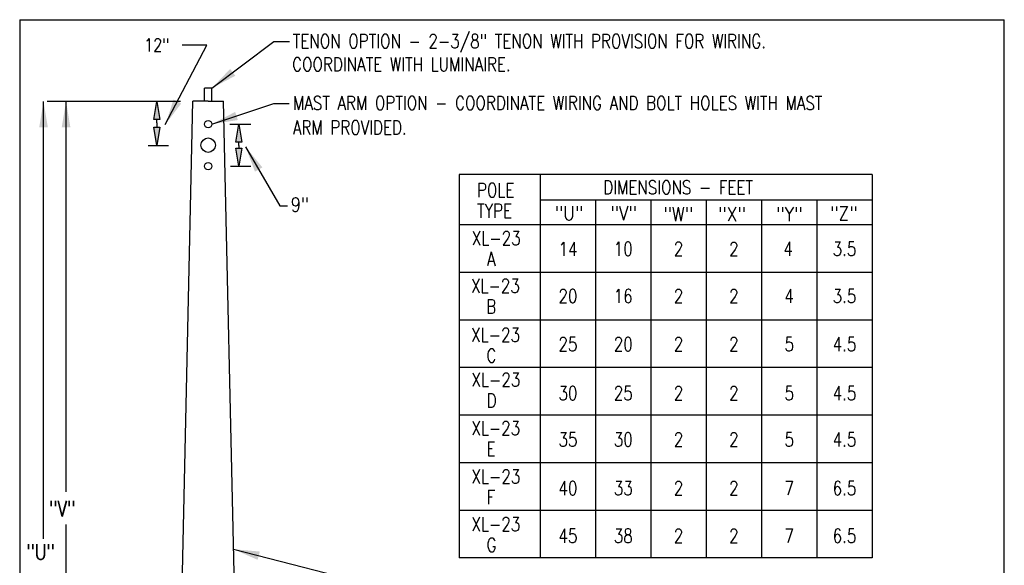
# Model space of a CAD drawing. Header units: inches. Extents: x -5.1 to 7.2, y -6.8 to 2.4.
# Tile 4 of 4: x 0.4 to 7.2, y -1.4 to 2.4. Entities that reach past the tile are written whole.
import ezdxf
from ezdxf.enums import TextEntityAlignment as Align

# ---------------------------------------------------------------- set-up
doc = ezdxf.new("R2010")
doc.units = ezdxf.units.IN
doc.header["$MEASUREMENT"] = 0
doc.layers.add('E-DETL', color=1, linetype='CONTINUOUS', lineweight=30)
doc.layers.add('E-DETL-TEXT', color=3, linetype='CONTINUOUS')
doc.styles.add('romans', font='ROMANS.SHX', dxfattribs={"width": 0.8})
doc.styles.get("Standard").update_dxf_attribs({"font": 'ROMANS.SHX', "width": 0.8, "height": 0.125})
doc.dimstyles.get("Standard").update_dxf_attribs({"dimtxt": 0.18, "dimasz": 0.18, "dimexe": 0.18, "dimexo": 0.0625, "dimgap": 0.09, "dimtad": 0, "dimtih": 1, "dimtoh": 1, "dimdec": 4, "dimzin": 0, "dimdsep": 46, "dimtxsty": 'Standard', "dimcen": 0.09, "dimadec": 0, "dimazin": 0, "dimtfac": 1, "dimtdec": 4, "dimtofl": 0, "dimtmove": 0, "dimatfit": 3, "dimfxl": 1, "dimtolj": 1, "dimtzin": 0, "dimarcsym": 0})

msp = doc.modelspace()

# ---------------------------------------------------------------- linework, layer by layer
at = {"layer": 'E-DETL'}
for p, q in [((0.36302, 2.37797), (0.36302, -6.80954)), ((0.36302, 2.37797), (7.17255, 2.37797)), ((7.17255, -6.80954), (7.17255, 2.37797)), ((1.64052, 1.81565), (1.64052, 1.90545)), ((1.69272, 1.90545), (1.64052, 1.90545)), ((1.69272, 1.81565), (1.69272, 1.90545)), ((1.40394, -5.23437), (1.56037, 1.81565)), ((1.66662, 1.81565), (1.56037, 1.81565)), ((1.66662, 1.81565), (1.77287, 1.81565)), ((1.92929, -5.23437), (1.77287, 1.81565)), ((6.2585, 1.30857), (3.4029, 1.30857)), ((3.4029, 1.30857), (3.4029, -1.34344)), ((3.9635, 1.30857), (3.9635, -1.34344)), ((6.2585, 1.30857), (6.2585, -1.34344)), ((6.2585, 1.12945), (3.9635, 1.12945)), ((4.346, 1.12945), (4.346, -1.34344)), ((4.7285, 1.12945), (4.7285, -1.34344)), ((5.111, 1.12945), (5.111, -1.34344)), ((5.4935, 1.12945), (5.4935, -1.34344)), ((5.876, 1.12945), (5.876, -1.34344)), ((6.2585, 0.95925), (3.4029, 0.95925)), ((6.2585, 0.6303), (3.4029, 0.6303)), ((6.2585, 0.30134), (3.4029, 0.30134)), ((6.2585, -0.02762), (3.4029, -0.02762)), ((6.2585, -0.35657), (3.4029, -0.35657)), ((6.2585, -0.68553), (3.4029, -0.68553)), ((6.2585, -1.01449), (3.4029, -1.01449)), ((6.2585, -1.34344), (3.4029, -1.34344))]:
    msp.add_line(p, q, dxfattribs=at)
for centre, radius in [((1.66662, 1.65565), 0.025), ((1.66662, 1.51065), 0.05), ((1.66662, 1.36565), 0.025)]:
    msp.add_circle(centre, radius, dxfattribs=at)
at = {"layer": 'E-DETL-TEXT'}
for p, q in [((0.52785, -1.2104), (0.52785, 1.81301)), ((1.47529, 1.81301), (0.55414, 1.81301)), ((0.68366, -0.88578), (0.68366, 1.81301)), ((1.81558, 1.65565), (1.96119, 1.65565)), ((1.2524, 1.50911), (1.39301, 1.50911)), ((1.82058, 1.36565), (1.96119, 1.36565)), ((0.68536, -3.14273), (0.68536, -1.11264))]:
    msp.add_line(p, q, dxfattribs=at)
for points in [[(1.31074, 1.66524), (1.31074, 1.68683), (1.28991, 1.68683), (1.31074, 1.81183), (1.33158, 1.68683), (1.31074, 1.68683)], [(1.31074, 1.66524), (1.31074, 1.63411), (1.33158, 1.63411), (1.31074, 1.50911), (1.28991, 1.63411), (1.31074, 1.63411)], [(1.87893, 1.50906), (1.87893, 1.53065), (1.85809, 1.53065), (1.87893, 1.65565), (1.89976, 1.53065), (1.87893, 1.53065)], [(1.87893, 1.50906), (1.87893, 1.49065), (1.89976, 1.49065), (1.87893, 1.36565), (1.85809, 1.49065), (1.87893, 1.49065)]]:
    msp.add_lwpolyline(points, dxfattribs=at)
for points in [[(0.49785, 1.63301), (0.55785, 1.63301), (0.52785, 1.81301)], [(0.65366, 1.63301), (0.71366, 1.63301), (0.68366, 1.81301)], [(1.31074, 1.81183), (1.28991, 1.68683), (1.33158, 1.68683)], [(1.31074, 1.51227), (1.28991, 1.63727), (1.33158, 1.63727)], [(1.87893, 1.65565), (1.85809, 1.53065), (1.89976, 1.53065)], [(1.87893, 1.36881), (1.85809, 1.49381), (1.89976, 1.49381)]]:
    msp.add_solid(points, dxfattribs=at)

# ---------------------------------------------------------------- texts
at = {"layer": 'E-DETL-TEXT', "style": 'romans', "width": 0.8}
for s, height, p in [('12"', 0.09, (1.22487, 2.15793)), ('TENON OPTION - 2-3/8" TENON WITH PROVISION FOR WIRING.', 0.095625, (2.2521, 2.18217)), ('COORDINATE WITH LUMINAIRE.', 0.095625, (2.24702, 2.02138)), ('MAST ARM OPTION - COORDINATE WIRING AND BOLT HOLES WITH MAST', 0.095625, (2.25258, 1.75445)), ('ARM PROVIDED.', 0.095625, (2.25258, 1.58498)), ('POLE', 0.095625, (3.52561, 1.15194)), ('DIMENSIONS - FEET', 0.095625, (4.39859, 1.17116)), ('9"', 0.1, (2.23851, 1.0498)), ('TYPE', 0.095625, (3.52561, 1.0085)), ('XL-23', 0.095625, (3.48989, 0.82024)), ('  A', 0.095625, (3.48989, 0.67681)), ('XL-23', 0.095625, (3.48386, 0.49065)), ('  B', 0.095625, (3.48386, 0.34721)), ('XL-23', 0.095625, (3.48563, 0.15119)), ('  C', 0.095625, (3.48563, 0.00775)), ('XL-23', 0.095625, (3.48776, -0.15862)), ('  D', 0.095625, (3.48776, -0.30206)), ('XL-23', 0.095625, (3.48634, -0.4933)), ('  E', 0.095625, (3.48634, -0.63673)), ('XL-23', 0.095625, (3.48741, -0.82797)), ('  F', 0.095625, (3.48741, -0.97141)), ('"V"', 0.10625, (0.56682, -1.05571)), ('XL-23', 0.095625, (3.48705, -1.15763)), ('  G', 0.095625, (3.48705, -1.30106)), ('"U"', 0.10625, (0.40981, -1.35425))]:
    msp.add_text(s, height=height, dxfattribs=at).set_placement(p)
at = {"layer": 'E-DETL-TEXT', "style": 'romans', "width": 0.9}
for s, p in [('"U"', (4.16227, 0.99223)), ('"V"', (4.54001, 0.99223)), ('"Z"', (6.06314, 0.99181)), ('"W"', (4.91774, 0.98613)), ('"X"', (5.28939, 0.98613)), ('"Y"', (5.6854, 0.98613))]:
    msp.add_text(s, height=0.09567, dxfattribs=at).set_placement(p, align=Align.CENTER)
at = {"layer": 'E-DETL-TEXT', "style": 'romans', "width": 0.8}
for s, p in [('14', (4.15475, 0.7922)), ('10', (4.53725, 0.79431)), ('2', (4.91975, 0.79431)), ('2', (5.30225, 0.79263)), ('4', (5.67678, 0.79337)), ('3.5', (6.06725, 0.79431)), ('20', (4.15475, 0.46728)), ('16', (4.53725, 0.46728)), ('2', (4.91975, 0.46728)), ('2', (5.30225, 0.46728)), ('4', (5.68475, 0.46728)), ('3.5', (6.06725, 0.46728)), ('25', (4.15475, 0.1352)), ('20', (4.53725, 0.1352)), ('2', (4.91975, 0.1352)), ('2', (5.30225, 0.1352)), ('5', (5.68475, 0.1352)), ('4.5', (6.06725, 0.1352)), ('30', (4.15475, -0.20432)), ('25', (4.53725, -0.20432)), ('2', (4.91975, -0.20432)), ('2', (5.30225, -0.20432)), ('5', (5.68475, -0.20432)), ('4.5', (6.06725, -0.20432)), ('35', (4.15475, -0.52475)), ('30', (4.53725, -0.52475)), ('2', (4.91975, -0.52475)), ('2', (5.30225, -0.52475)), ('5', (5.68475, -0.52475)), ('4.5', (6.06725, -0.52475)), ('40', (4.15475, -0.86138)), ('33', (4.53725, -0.86138)), ('2', (4.91975, -0.86138)), ('2', (5.30225, -0.86138)), ('7', (5.68475, -0.86138)), ('6.5', (6.06725, -0.86138)), ('45', (4.15475, -1.19049)), ('38', (4.53725, -1.19049)), ('2', (4.91975, -1.19049)), ('2', (5.30225, -1.19049)), ('7', (5.68475, -1.19049)), ('6.5', (6.06725, -1.19049))]:
    msp.add_text(s, height=0.09567, dxfattribs=at).set_placement(p, align=Align.MIDDLE)

# ---------------------------------------------------------------- leaders
at = {"layer": 'E-DETL-TEXT'}
for points in [[(1.36992, 1.65275), (1.65838, 2.20296), (1.48597, 2.20296)], [(1.69272, 1.90545), (2.11969, 2.22805), (2.22871, 2.22805)], [(1.69162, 1.65565), (2.12089, 1.79811), (2.22643, 1.79811)], [(1.9257, 1.49809), (2.16104, 1.09047), (2.21565, 1.09047)], [(1.84162, -1.28305), (3.02614, -1.58542), (3.33411, -1.58542)]]:
    msp.add_leader(points, dimstyle='Standard', override={"dimtmove": 2}, dxfattribs=at)

doc.saveas('drawing.dxf')
